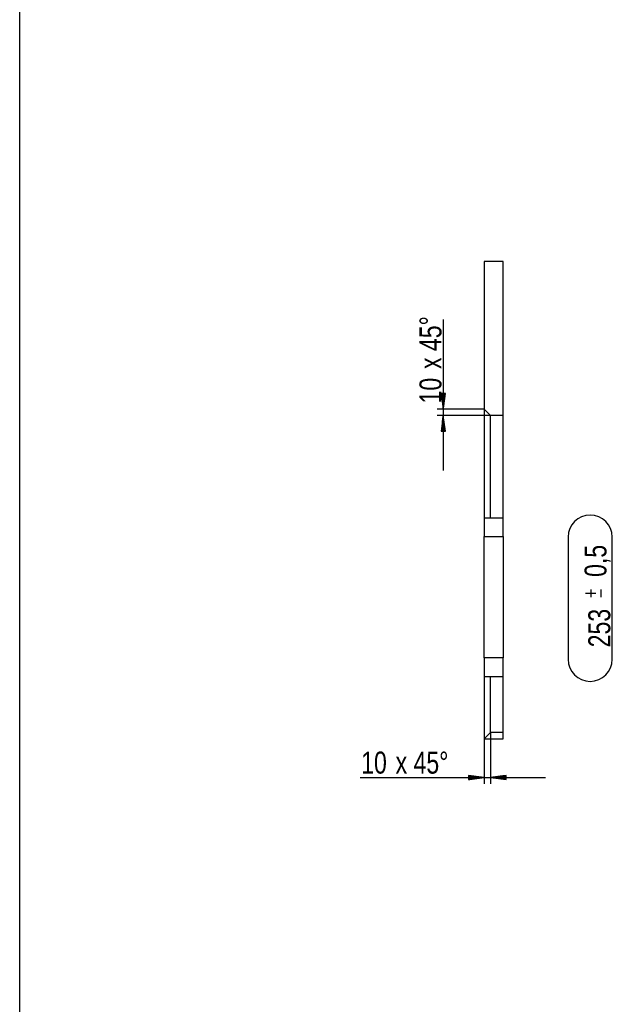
# Model space of a CAD drawing. Header units: millimetres. Extents: x 0 to 1189, y 0 to 841.
# Tile 3 of 15: x 594 to 689, y 350 to 507. Entities that reach past the tile are written whole.
import ezdxf

# ---------------------------------------------------------------- set-up
doc = ezdxf.new("R2010")
doc.units = ezdxf.units.MM
doc.layers.add('200', color=7, linetype='Continuous')
doc.layers.add('Default', color=7, linetype='Continuous')
doc.styles.add('SEACAD_Arial', font='arial.ttf', dxfattribs={"width": 0.75})

msp = doc.modelspace()

# ---------------------------------------------------------------- linework, layer by layer
at = {"layer": '200', "color": 7, "linetype": 'Continuous'}
for p, q in [((671.397949, 468.421021), (668.397949, 468.421021)), ((668.397949, 468.421021), (668.397949, 444.921021)), ((671.397949, 443.921021), (671.397949, 468.421021)), ((661.884155, 459.208038), (661.884155, 435.171021)), ((662.213257, 447.421021), (661.554993, 447.421021)), ((661.554993, 447.421021), (661.884155, 444.921021)), ((661.579346, 447.421021), (661.579346, 447.236206)), ((661.579346, 447.421021), (661.579346, 447.236206)), ((661.630127, 447.421021), (661.630127, 446.850342)), ((661.680908, 447.421021), (661.680908, 446.464478)), ((661.73175, 447.421021), (661.73175, 446.078613)), ((661.782532, 447.421021), (661.782532, 445.692749)), ((661.833313, 447.421021), (661.833313, 445.306915)), ((661.884155, 444.921021), (662.213257, 447.421021)), ((661.884155, 447.421021), (661.884155, 444.921021)), ((661.884155, 447.421021), (661.884155, 444.921021)), ((661.934937, 447.421021), (661.934937, 445.306915)), ((661.985718, 447.421021), (661.985718, 445.692749)), ((662.03656, 447.421021), (662.03656, 446.078613)), ((662.087341, 447.421021), (662.087341, 446.464478)), ((662.138123, 447.421021), (662.138123, 446.850342)), ((662.188965, 447.421021), (662.188965, 447.236206)), ((662.188965, 447.421021), (662.188965, 447.236206)), ((668.397949, 444.921021), (660.884155, 444.921021)), ((668.397949, 444.921021), (668.397949, 427.671021)), ((669.397949, 443.921021), (668.397949, 444.921021)), ((669.397949, 443.921021), (660.884155, 443.921021)), ((661.884155, 443.921021), (661.554993, 441.421021)), ((661.782532, 441.421021), (661.782532, 443.149323)), ((661.833313, 441.421021), (661.833313, 443.535156)), ((662.213257, 441.421021), (661.884155, 443.921021)), ((661.884155, 441.421021), (661.884155, 443.921021)), ((661.884155, 441.421021), (661.884155, 443.921021)), ((661.934937, 441.421021), (661.934937, 443.535156)), ((661.985718, 441.421021), (661.985718, 443.149323)), ((671.397949, 443.921021), (669.397949, 443.921021)), ((669.397949, 427.671021), (669.397949, 443.921021)), ((671.397949, 427.671021), (671.397949, 443.921021)), ((661.579346, 441.421021), (661.579346, 441.605835)), ((661.579346, 441.421021), (661.579346, 441.605835)), ((661.630127, 441.421021), (661.630127, 441.99173)), ((661.680908, 441.421021), (661.680908, 442.377563)), ((661.73175, 441.421021), (661.73175, 442.763428)), ((662.03656, 441.421021), (662.03656, 442.763428)), ((662.087341, 441.421021), (662.087341, 442.377563)), ((662.138123, 441.421021), (662.138123, 441.99173)), ((662.188965, 441.421021), (662.188965, 441.605835)), ((662.188965, 441.421021), (662.188965, 441.605835)), ((661.554993, 441.421021), (662.213257, 441.421021)), ((668.397949, 427.671021), (669.397949, 427.671021)), ((669.397949, 427.671021), (671.397949, 427.671021)), ((668.397949, 405.371033), (668.397949, 424.671021)), ((668.397949, 424.671021), (671.397949, 424.671021)), ((671.397949, 424.671021), (671.397949, 405.371033)), ((681.736755, 424.593384), (681.736755, 405.148651)), ((688.736755, 405.148651), (688.736755, 424.593384)), ((684.520142, 415.647583), (686.160767, 415.647583)), ((685.358704, 416.276459), (685.358704, 415.018646)), ((686.999329, 415.018646), (686.999329, 416.276459)), ((671.397949, 405.371033), (668.397949, 405.371033)), ((669.397949, 402.371033), (668.397949, 402.371033)), ((668.397949, 402.371033), (668.397949, 392.520996)), ((671.397949, 402.371033), (669.397949, 402.371033)), ((669.397949, 393.520996), (669.397949, 402.371033)), ((671.397949, 393.520996), (671.397949, 402.371033)), ((669.397949, 393.520996), (668.397949, 392.520996)), ((669.397949, 393.520996), (669.397949, 385.341461)), ((671.397949, 393.520996), (669.397949, 393.520996)), ((671.397949, 392.520996), (671.397949, 393.520996)), ((668.397949, 392.520996), (668.397949, 385.341461)), ((668.397949, 392.520996), (671.397949, 392.520996)), ((648.635315, 386.341461), (678.14801, 386.341461)), ((668.397949, 386.341461), (665.89801, 386.670563)), ((665.89801, 386.670563), (665.89801, 386.012299)), ((665.89801, 386.646271), (666.082764, 386.646271)), ((665.89801, 386.646271), (666.082764, 386.646271)), ((665.89801, 386.595459), (666.468628, 386.595459)), ((665.89801, 386.544647), (666.854553, 386.544647)), ((665.89801, 386.493835), (667.240356, 386.493835)), ((665.89801, 386.443024), (667.626221, 386.443024)), ((665.89801, 386.392273), (668.012146, 386.392273)), ((665.89801, 386.012299), (668.397949, 386.341461)), ((665.89801, 386.341461), (668.397949, 386.341461)), ((665.89801, 386.341461), (668.397949, 386.341461)), ((665.89801, 386.290649), (668.012146, 386.290649)), ((665.89801, 386.239838), (667.626221, 386.239838)), ((665.89801, 386.189026), (667.240356, 386.189026)), ((665.89801, 386.138275), (666.854553, 386.138275)), ((665.89801, 386.087463), (666.468628, 386.087463)), ((665.89801, 386.036652), (666.082764, 386.036652)), ((665.89801, 386.036652), (666.082764, 386.036652)), ((671.89801, 386.670563), (669.397949, 386.341461)), ((669.397949, 386.341461), (671.89801, 386.012299)), ((671.89801, 386.341461), (669.397949, 386.341461)), ((671.89801, 386.341461), (669.397949, 386.341461)), ((671.89801, 386.392273), (669.783813, 386.392273)), ((671.89801, 386.290649), (669.783813, 386.290649)), ((671.89801, 386.443024), (670.169739, 386.443024)), ((671.89801, 386.239838), (670.169739, 386.239838)), ((671.89801, 386.493835), (670.555542, 386.493835)), ((671.89801, 386.189026), (670.555542, 386.189026)), ((671.89801, 386.544647), (670.941406, 386.544647)), ((671.89801, 386.138275), (670.941406, 386.138275)), ((671.89801, 386.595459), (671.327332, 386.595459)), ((671.89801, 386.087463), (671.327332, 386.087463)), ((671.89801, 386.646271), (671.713135, 386.646271)), ((671.89801, 386.646271), (671.713135, 386.646271)), ((671.89801, 386.036652), (671.713135, 386.036652)), ((671.89801, 386.036652), (671.713135, 386.036652)), ((671.89801, 386.012299), (671.89801, 386.670563))]:
    msp.add_line(p, q, dxfattribs=at)
for centre, start, end in [((685.236816, 424.593384), 0, 180), ((685.236816, 405.148651), 180, 0)]:
    msp.add_arc(centre, 3.5, start, end, dxfattribs=at)
for points, knots in [([(668.397962, 427.671025), (668.397962, 427.269107), (668.397962, 426.792361), (668.397962, 425.447492), (668.397962, 424.671022)], [0, 0, 0.1339727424, 0.2928879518, 0.7411771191, 1, 1]), ([(671.397965, 424.671022), (671.397965, 425.447492), (671.397965, 426.792361), (671.397965, 427.568789), (671.397965, 427.671025)], [0, 0, 0.2588228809, 0.7071120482, 0.9659211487, 1, 1]), ([(668.397962, 405.371032), (668.397962, 404.594562), (668.397962, 403.249694), (668.397962, 402.473265), (668.397962, 402.371029)], [0, 0, 0.2588228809, 0.7071120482, 0.9659211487, 1, 1]), ([(671.397965, 402.371029), (671.397965, 402.473265), (671.397965, 403.249694), (671.397965, 404.594562), (671.397965, 405.371032)], [0, 0, 0.0340788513, 0.2928879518, 0.7411771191, 1, 1])]:
    msp.add_open_spline(points, degree=1, knots=knots, dxfattribs=at)
at = {"layer": 'Default', "color": 7, "linetype": 'Continuous'}
msp.add_line((594.5, 5), (594.5, 841.000061), dxfattribs=at)

# ---------------------------------------------------------------- texts
at = {"layer": '200', "attachment_point": 7, "rotation": 90, "style": 'SEACAD_Arial'}
for s, insert, char_height, width in [('{\\fArial|b0||i0||c0|p34;\\C7;\\H3.5;\\W0.75;x 45°}', (661.644575, 451.317687), 3.5, 8.2174013), ('{\\fArial|b0||i0||c0|p34;\\C7;\\H3.5;\\W0.75;10}', (661.644575, 445.838744), 3.5, 3.95653174), ('{\\fArial|b0||i0||c0|p34;\\C7;\\H3.500001;\\W0.75;0,5}', (688.497298, 418.253081), 3.500001, 4.94566359), ('{\\fArial|b0||i0||c0|p34;\\C7;\\H3.5;\\W0.75;253}', (688.497297, 407.056182), 3.5, 5.93479261)]:
    msp.add_mtext(s, dxfattribs=dict(at, insert=insert, char_height=char_height, width=width))
at = {"layer": '200', "char_height": 3.5, "attachment_point": 7, "style": 'SEACAD_Arial'}
for s, insert, width in [('{\\fArial|b0||i0||c0|p34;\\C7;\\H3.5;\\W0.75;10}', (648.820815, 386.92398), 3.95653174), ('{\\fArial|b0||i0||c0|p34;\\C7;\\H3.5;\\W0.75;x 45°}', (654.299819, 386.92398), 8.2174013)]:
    msp.add_mtext(s, dxfattribs=dict(at, insert=insert, width=width))

doc.saveas('drawing.dxf')
